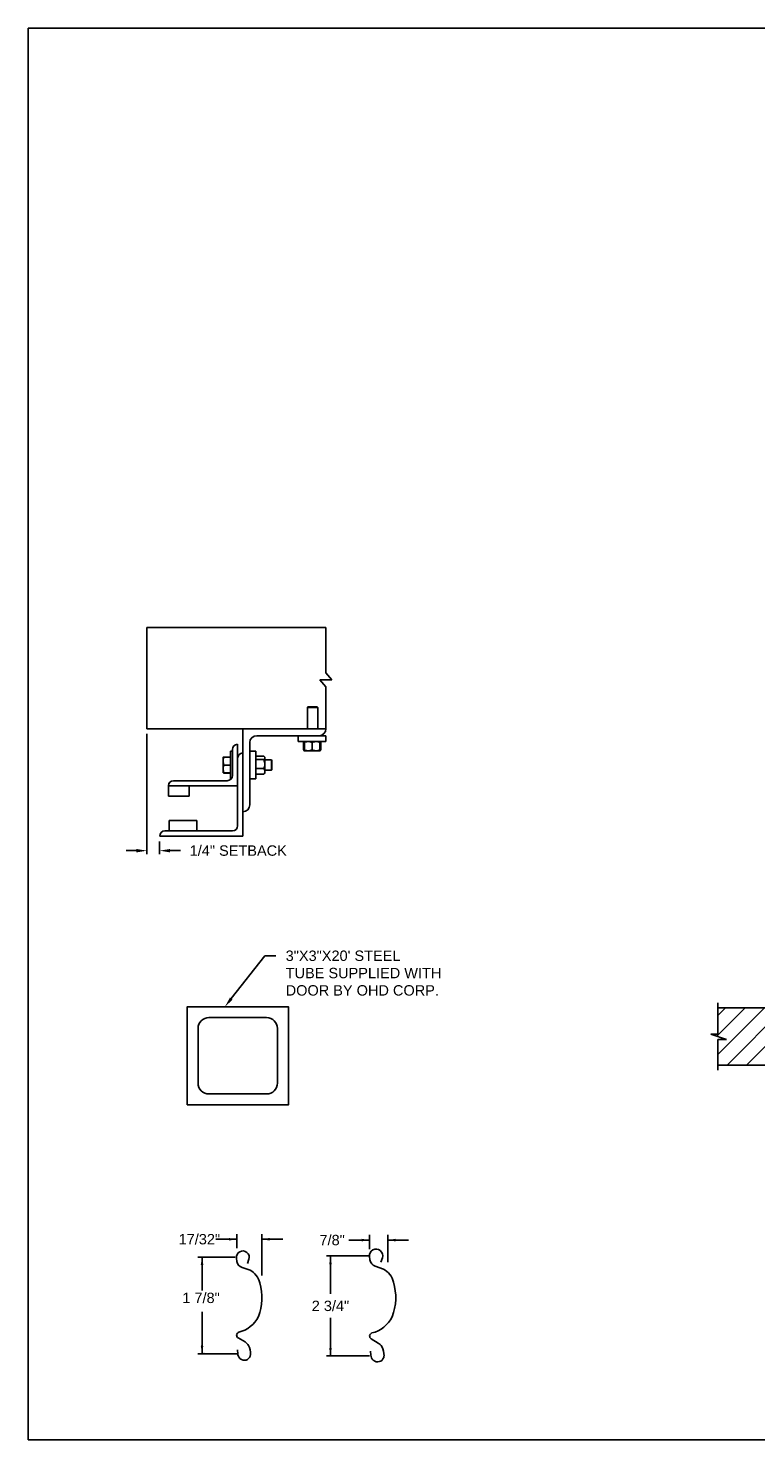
# Model space of a CAD drawing. Header units: inches. Extents: x 169.6 to 213.7, y 195.1 to 266.5.
# Tile 50 of 55: x 169.6 to 176.2, y 234.4 to 247.2. Entities that reach past the tile are written whole.
import ezdxf
from ezdxf import colors
from ezdxf.entities.mleader import LeaderData, LeaderLine
from ezdxf.enums import TextEntityAlignment as Align
from ezdxf.math import Vec2, Vec3

# ---------------------------------------------------------------- set-up
doc = ezdxf.new("R2010")
doc.units = ezdxf.units.IN
doc.header["$LTSCALE"] = 0.25
doc.header["$MEASUREMENT"] = 0
for name, color, linetype in [('ANNOTATIONS', 1, 'Continuous'), ('CRANK LH', 7, 'Continuous'), ('DETAILS', 4, 'Continuous')]:
    doc.layers.add(name, color=color, linetype=linetype)
doc.styles.add('ARIAL', font='arial.ttf', dxfattribs={"height": 0.09375})
doc.dimstyles.new('STANDARD$0', dxfattribs={"dimtxt": 0.09375, "dimasz": 0.09375, "dimexe": 0.03125, "dimexo": 0.046875, "dimgap": 0.09, "dimtad": 0, "dimtih": 1, "dimtoh": 1, "dimdec": 4, "dimzin": 0, "dimdsep": 46, "dimtxsty": 'ARIAL', "dimcen": 0.09, "dimadec": 0, "dimazin": 0, "dimtfac": 1, "dimtdec": 4, "dimtofl": 0, "dimtmove": 0, "dimatfit": 1, "dimfxl": 1, "dimtolj": 1, "dimtzin": 0, "dimarcsym": 0})

# ---------------------------------------------------------------- blocks, each defined once
blk = doc.blocks.new('*D14')
at = {"layer": 'ANNOTATIONS', "color": 0, "lineweight": -2, "transparency": 16777216}
for p, q in [((170.659, 240.815), (170.659, 239.73)), ((170.774, 239.846), (170.774, 239.73)), ((170.565, 239.762), (170.472, 239.762)), ((170.868, 239.762), (170.962, 239.762))]:
    blk.add_line(p, q, dxfattribs=at)
at = {"layer": 'ANNOTATIONS', "color": 0, "transparency": 16777216}
for points in [[(170.565, 239.777), (170.565, 239.746), (170.659, 239.762)], [(170.868, 239.777), (170.868, 239.746), (170.774, 239.762)]]:
    blk.add_solid(points, dxfattribs=at)
at = {"layer": 'defpoints', "color": 0, "transparency": 16777216}
for p in [(170.659, 240.862), (170.774, 239.893), (170.774, 239.762)]:
    blk.add_point(p, dxfattribs=at)
at = {"layer": 'ANNOTATIONS', "color": 0, "transparency": 16777216, "insert": (171.483, 239.762), "char_height": 0.09375, "attachment_point": 5, "style": 'ARIAL'}
blk.add_mtext('\\A1;1/4" SETBACK', dxfattribs=at)

msp = doc.modelspace()

# ---------------------------------------------------------------- hatches: boundary and pattern name
at = {"layer": 'CRANK LH'}
h = msp.add_hatch(dxfattribs=at)
h.set_pattern_fill('ANSI31', color=256, style=0)
h.set_pattern_definition([(45, (-19.06376, -18.99941), (-0.08838835, 0.08838835), [])])
h.paths.add_polyline_path([(176.49639, 238.34305), (175.80889, 238.34305), (175.80889, 238.10585), (175.74478, 238.10585), (175.88685, 238.05895), (175.80889, 238.05895), (175.80889, 237.82743), (176.49639, 237.82743), (176.49639, 237.98993)])

# ---------------------------------------------------------------- linework, layer by layer
at = {"layer": 'ANNOTATIONS'}
for p, q in [((171.46897, 236.25588), (171.28147, 236.25588)), ((171.46897, 236.17413), (171.46897, 236.30276)), ((171.69634, 235.92859), (171.69634, 236.30276)), ((171.69634, 236.25588), (171.88384, 236.25588)), ((171.45543, 236.09482), (171.11793, 236.09482)), ((171.15641, 236.09482), (171.15641, 235.79325)), ((171.15641, 235.22294), (171.15641, 235.60013)), ((171.48356, 235.22294), (171.11793, 235.22294))]:
    msp.add_line(p, q, dxfattribs=at)
at = {"layer": 'ANNOTATIONS', "linetype": 'ByBlock'}
for p, q in [((172.66672, 236.24821), (172.47922, 236.24821)), ((172.66672, 236.16646), (172.66672, 236.29509)), ((172.83124, 236.0481), (172.83124, 236.29509)), ((172.83124, 236.24821), (173.01874, 236.24821)), ((172.66589, 236.10508), (172.27796, 236.10508)), ((172.3146, 236.10508), (172.3146, 235.76206)), ((172.3146, 235.20505), (172.3146, 235.54807)), ((172.66589, 235.20505), (172.27796, 235.20505))]:
    msp.add_line(p, q, dxfattribs=at)
at = {"layer": 'ANNOTATIONS'}
for p in [(171.15641, 235.29744), (171.17418, 235.22294)]:
    msp.add_point(p, dxfattribs=at)
at = {"layer": 'ANNOTATIONS', "linetype": 'ByBlock'}
msp.add_point((172.3146, 235.20505), dxfattribs=at)
at = {"layer": 'ANNOTATIONS'}
for points in [[(171.39865, 236.24416), (171.39865, 236.2676), (171.46897, 236.25588)], [(171.76666, 236.2676), (171.76666, 236.24416), (171.69634, 236.25588)], [(171.16813, 236.02449), (171.14469, 236.02449), (171.15641, 236.09482)], [(171.16813, 235.29326), (171.14469, 235.29326), (171.15641, 235.22294)]]:
    msp.add_solid(points, dxfattribs=at)
at = {"layer": 'ANNOTATIONS', "linetype": 'ByBlock'}
for points in [[(172.5964, 236.23649), (172.5964, 236.25993), (172.66672, 236.24821)], [(172.90156, 236.25993), (172.90156, 236.23649), (172.83124, 236.24821)], [(172.32632, 236.02898), (172.30288, 236.02898), (172.3146, 236.0993)], [(172.32632, 235.27537), (172.30288, 235.27537), (172.3146, 235.20505)]]:
    msp.add_solid(points, dxfattribs=at)
at = {"layer": 'CRANK LH', "linetype": 'Continuous'}
for p, q in [((175.80889, 238.10585), (175.80889, 238.38993)), ((175.88685, 238.05895), (175.74478, 238.10585)), ((175.74478, 238.10585), (175.80889, 238.10585)), ((175.80889, 237.78055), (175.80889, 238.05895)), ((175.80889, 238.05895), (175.88685, 238.05895))]:
    msp.add_line(p, q, dxfattribs=at)
at = {"layer": 'CRANK LH'}
for p, q in [((175.80889, 238.34305), (176.49639, 238.34305)), ((175.80889, 237.82743), (176.49639, 237.82743))]:
    msp.add_line(p, q, dxfattribs=at)
at = {"layer": 'defpoints'}
msp.add_lwpolyline([(189.05875, 234.44685), (169.58887, 234.44685), (169.58887, 247.18196), (189.05875, 247.18196)], close=True, dxfattribs=at)
at = {"layer": 'DETAILS'}
for p, q in [((172.32668, 241.30234), (172.27235, 241.36559)), ((172.21802, 241.30234), (172.32668, 241.30234)), ((172.27235, 241.23909), (172.21802, 241.30234)), ((172.11086, 241.05859), (172.10625, 241.05398)), ((172.10625, 240.86184), (172.10625, 241.05398)), ((172.10625, 241.05398), (172.2, 241.05398)), ((172.11086, 241.05859), (172.1954, 241.05859)), ((172.1954, 241.05859), (172.2, 241.05398)), ((172.2, 241.05398), (172.2, 240.86184)), ((171.52434, 239.89309), (171.52434, 240.86184)), ((171.47746, 240.72121), (171.47746, 239.98684)), ((171.58684, 240.17434), (171.58684, 240.73684)), ((171.64934, 240.79934), (172.27434, 240.79934)), ((172.02434, 240.74609), (172.02434, 240.79934)), ((172.27434, 240.74609), (172.02434, 240.74609)), ((172.07335, 240.73851), (172.07028, 240.73671)), ((172.07028, 240.73671), (172.07028, 240.67234)), ((172.07244, 240.73671), (172.07244, 240.67234)), ((172.07587, 240.74337), (172.07886, 240.74594)), ((172.07903, 240.73799), (172.07639, 240.73671)), ((172.07639, 240.73671), (172.07639, 240.67234)), ((172.07903, 240.73671), (172.07903, 240.67234)), ((172.14934, 240.73671), (172.14934, 240.67234)), ((172.21965, 240.73671), (172.21965, 240.67234)), ((172.22228, 240.73671), (172.22228, 240.67234)), ((172.22624, 240.73671), (172.22624, 240.67234)), ((172.2284, 240.73671), (172.2284, 240.67234)), ((172.27434, 240.79934), (172.27434, 240.74609)), ((171.34659, 240.60403), (171.3466, 240.60404)), ((171.34659, 240.60403), (171.34659, 240.60403)), ((171.34659, 240.4634), (171.34659, 240.60403)), ((171.41209, 240.60592), (171.35287, 240.60592)), ((171.41209, 240.60519), (171.35287, 240.60519)), ((171.41209, 240.60515), (171.35287, 240.60515)), ((171.41209, 240.60493), (171.35287, 240.60493)), ((171.41209, 240.60409), (171.35287, 240.60409)), ((171.41209, 240.65871), (171.43059, 240.65871)), ((171.41209, 240.65871), (171.41209, 240.40871)), ((171.43059, 240.67434), (171.43059, 240.43996)), ((171.58684, 240.65871), (171.64009, 240.65871)), ((171.64009, 240.65871), (171.64009, 240.40871)), ((171.64009, 240.60403), (171.64209, 240.60403)), ((171.64209, 240.45321), (171.64209, 240.61421)), ((171.64209, 240.61421), (171.71384, 240.61421)), ((171.64209, 240.58311), (171.71384, 240.58311)), ((171.71821, 240.60983), (171.72321, 240.60403)), ((171.72321, 240.4634), (171.72321, 240.60403)), ((171.72321, 240.58059), (171.78248, 240.58059)), ((171.78248, 240.58059), (171.78709, 240.57598)), ((171.78248, 240.58059), (171.78248, 240.48684)), ((171.78709, 240.57598), (171.78709, 240.49144)), ((172.07335, 240.67054), (172.07028, 240.67234)), ((172.07681, 240.66999), (172.07244, 240.67234)), ((172.07903, 240.66296), (172.07587, 240.66569)), ((172.07903, 240.67106), (172.07639, 240.67234)), ((172.07903, 240.66296), (172.21965, 240.66296)), ((171.34659, 240.4634), (171.34659, 240.4634)), ((171.3466, 240.46337), (171.3466, 240.46338)), ((171.34661, 240.46337), (171.3466, 240.46337)), ((171.34664, 240.46332), (171.34661, 240.46337)), ((171.35264, 240.46334), (171.35287, 240.46249)), ((171.35264, 240.46233), (171.35287, 240.4615)), ((171.41209, 240.53385), (171.35287, 240.53385)), ((171.41209, 240.46347), (171.35287, 240.46347)), ((171.41209, 240.46333), (171.35287, 240.46333)), ((171.41209, 240.46249), (171.35287, 240.46249)), ((171.41209, 240.46228), (171.35287, 240.46228)), ((171.41209, 240.46224), (171.35287, 240.46224)), ((171.41209, 240.4615), (171.35287, 240.4615)), ((171.64209, 240.4634), (171.64009, 240.4634)), ((171.64209, 240.50261), (171.71384, 240.50261)), ((171.64209, 240.45321), (171.71384, 240.45321)), ((171.72321, 240.4634), (171.71821, 240.4576)), ((171.78248, 240.48684), (171.72321, 240.48684)), ((171.78709, 240.49144), (171.78248, 240.48684)), ((170.85246, 240.34963), (170.85246, 240.25246)), ((170.85246, 240.34621), (171.47746, 240.34621)), ((171.38371, 240.39309), (170.89934, 240.39309)), ((171.03996, 240.25246), (171.03996, 240.34621)), ((171.41865, 240.40871), (171.41209, 240.40871)), ((171.64009, 240.40871), (171.58684, 240.40871)), ((170.85246, 240.25246), (171.03996, 240.25246)), ((171.43059, 239.93996), (170.82121, 239.93996)), ((171.11028, 240.03371), (170.86028, 240.03371)), ((170.86028, 240.03371), (170.86028, 239.93996)), ((171.11028, 239.93996), (171.11028, 240.03371)), ((170.77434, 239.89309), (171.52434, 239.89309))]:
    msp.add_line(p, q, dxfattribs=at)
for points in [[(172.27235, 241.36559), (172.27235, 241.77384), (170.65901, 241.77384), (170.65901, 240.86184), (172.27434, 240.86184)], [(172.27235, 240.86184), (172.27235, 241.23909)]]:
    msp.add_lwpolyline(points, dxfattribs=at)
at = {"layer": 'DETAILS', "linetype": 'Continuous'}
msp.add_lwpolyline([(171.02267, 237.46864), (171.93492, 237.46864), (171.93492, 238.3534), (171.02267, 238.3534)], close=True, dxfattribs=at)
msp.add_lwpolyline([(171.73889, 237.56666, 0.41421356), (171.8369, 237.66468), (171.8369, 238.15737, 0.41421356), (171.73889, 238.25538), (171.2187, 238.25538, 0.41421356), (171.12068, 238.15737), (171.12068, 237.66468, 0.41421356), (171.2187, 237.56666)], format="xyb", close=True, dxfattribs=at)
at = {"layer": 'DETAILS'}
msp.add_lwpolyline([(171.56703, 236.0367), (171.57958, 236.07502, 1.25136537), (171.46771, 236.08558), (171.47151, 236.05613, 0.28712033), (171.51726, 236.00041), (171.58897, 235.97632, -0.22337537), (171.67661, 235.86158, -0.17060067), (171.6643, 235.55806, -0.22026111), (171.48818, 235.41685, 0.64862145), (171.48229, 235.36542), (171.5439, 235.32899, -0.11918191), (171.57514, 235.29862, -0.14967798), (171.59419, 235.21687), (171.59404, 235.21515, -0.533076), (171.51356, 235.17077, -0.02656611), (171.49825, 235.18026, -0.19330383), (171.47874, 235.22288), (171.47526, 235.25794)], format="xyb", dxfattribs=at)
at = {"layer": 'DETAILS', "linetype": 'Continuous'}
msp.add_lwpolyline([(172.76953, 236.04984), (172.78248, 236.08938, 1.25136537), (172.66705, 236.10028), (172.67097, 236.06989, 0.28712033), (172.71818, 236.0124), (172.79217, 235.98754, -0.22337537), (172.8826, 235.86914, -0.17060067), (172.8699, 235.55596, -0.22026111), (172.68817, 235.41026, 0.64862142), (172.68209, 235.35718), (172.74566, 235.3196, -0.11918191), (172.7779, 235.28826, -0.14967798), (172.79756, 235.20391), (172.7974, 235.20213, -0.533076), (172.71436, 235.15633, -0.02656611), (172.69856, 235.16613, -0.19330383), (172.67843, 235.21011), (172.67484, 235.24629)], format="xyb", dxfattribs=at)
at = {"layer": 'DETAILS'}
for centre, radius, start, end in [((172.21184, 240.86184), 0.0625, 270, 0), ((171.47746, 240.67434), 0.04688, 90, 180), ((171.64934, 240.73684), 0.0625, 90, 180), ((171.52434, 240.59621), 0.04688, 90, 180), ((171.38371, 240.43996), 0.04688, 270, 0), ((170.89769, 240.34785), 0.04527, 87.917978, 177.754387), ((170.89934, 240.34621), 0.04688, 90, 180), ((171.52434, 240.17434), 0.0625, 270, 0), ((170.82121, 239.89309), 0.04688, 90, 180), ((171.43059, 239.98684), 0.04688, 270, 0)]:
    msp.add_arc(centre, radius, start, end, dxfattribs=at)
for points, knots in [([(172.07028, 240.73671), (172.07209, 240.73958), (172.07391, 240.74247), (172.07586, 240.74335), (172.07587, 240.74336)], [0, 0, 0, 0, 0.99332562, 1, 1, 1, 1]), ([(172.07244, 240.73671), (172.07311, 240.73808), (172.07471, 240.74131), (172.07646, 240.74425), (172.07755, 240.74473), (172.07766, 240.74478)], [0, 0, 0, 0, 0.39860917, 0.94310679, 1, 1, 1, 1]), ([(172.07903, 240.74002), (172.07851, 240.73983), (172.07625, 240.73899), (172.0741, 240.7377), (172.07244, 240.73671)], [0, 0, 0, 0, 0.22784114, 1, 1, 1, 1]), ([(172.11418, 240.74609), (172.10926, 240.74573), (172.09924, 240.74501), (172.08759, 240.7408), (172.08096, 240.73763), (172.07903, 240.73671)], [0, 0, 0, 0, 0.40629057, 0.82726642, 1, 1, 1, 1]), ([(172.07903, 240.73671), (172.07903, 240.73811), (172.07903, 240.7414), (172.07903, 240.7452), (172.07903, 240.74579), (172.07903, 240.74609)], [0, 0, 0, 0, 0.26545991, 0.62807649, 1, 1, 1, 1]), ([(172.14934, 240.73671), (172.14387, 240.73918), (172.13274, 240.74419), (172.12058, 240.74607), (172.11435, 240.74609), (172.11418, 240.74609)], [0, 0, 0, 0, 0.48434141, 0.98632773, 1, 1, 1, 1]), ([(172.18449, 240.74609), (172.17957, 240.74573), (172.16955, 240.74501), (172.1579, 240.7408), (172.15127, 240.73763), (172.14934, 240.73671)], [0, 0, 0, 0, 0.40629057, 0.82726642, 1, 1, 1, 1]), ([(172.21965, 240.73671), (172.21418, 240.73918), (172.20305, 240.74419), (172.19089, 240.74607), (172.18466, 240.74609), (172.18449, 240.74609)], [0, 0, 0, 0, 0.48434141, 0.98632773, 1, 1, 1, 1]), ([(172.21965, 240.73671), (172.21965, 240.73811), (172.21965, 240.7414), (172.21965, 240.7452), (172.21965, 240.74579), (172.21965, 240.74609)], [0, 0, 0, 0, 0.26545991, 0.62807649, 1, 1, 1, 1]), ([(172.21982, 240.74579), (172.22012, 240.74537), (172.2208, 240.74446), (172.22162, 240.7407), (172.22212, 240.7377), (172.22228, 240.73671)], [0, 0, 0, 0, 0.36178326, 0.79041419, 1, 1, 1, 1]), ([(172.22102, 240.74464), (172.22129, 240.74448), (172.2226, 240.74375), (172.22434, 240.74067), (172.22577, 240.73769), (172.22624, 240.73671)], [0, 0, 0, 0, 0.15175447, 0.72144224, 1, 1, 1, 1]), ([(172.2284, 240.73671), (172.22659, 240.73958), (172.22477, 240.74247), (172.22281, 240.74335), (172.2228, 240.74336)], [0, 0, 0, 0, 0.99332562, 1, 1, 1, 1]), ([(171.35287, 240.60409), (171.35111, 240.59839), (171.34757, 240.58688), (171.34692, 240.57497), (171.34659, 240.56897)], [0, 0, 0, 0, 0.49545796, 1, 1, 1, 1]), ([(171.34659, 240.60403), (171.3468, 240.60403), (171.34723, 240.60405), (171.34991, 240.60407), (171.35211, 240.60409), (171.35287, 240.60409)], [0, 0, 0, 0, 0.3928666, 0.79169603, 1, 1, 1, 1]), ([(171.34659, 240.56897), (171.3466, 240.56814), (171.34665, 240.56183), (171.34802, 240.54994), (171.35124, 240.53925), (171.35287, 240.53385)], [0, 0, 0, 0, 0.07010266, 0.53079095, 1, 1, 1, 1]), ([(171.35287, 240.60493), (171.35152, 240.60482), (171.34882, 240.60458), (171.34692, 240.60429), (171.34672, 240.6041), (171.34665, 240.60404)], [0, 0, 0, 0, 0.39883061, 0.80149747, 1, 1, 1, 1]), ([(171.35287, 240.60515), (171.35152, 240.605), (171.34882, 240.60471), (171.34693, 240.60435), (171.34673, 240.60412), (171.34667, 240.60405)], [0, 0, 0, 0, 0.40277376, 0.80942169, 1, 1, 1, 1]), ([(171.35287, 240.60592), (171.35153, 240.60568), (171.34883, 240.60518), (171.34698, 240.60457), (171.34678, 240.60421), (171.34672, 240.60411)], [0, 0, 0, 0, 0.41812145, 0.84026469, 1, 1, 1, 1]), ([(171.71384, 240.61421), (171.71523, 240.6129), (171.71853, 240.60978), (171.72233, 240.60459), (171.72292, 240.60066), (171.72321, 240.59866)], [0, 0, 0, 0, 0.26545991, 0.62807649, 1, 1, 1, 1]), ([(171.72321, 240.59866), (171.7232, 240.59831), (171.72314, 240.59598), (171.7216, 240.59163), (171.71785, 240.58682), (171.71483, 240.58403), (171.71384, 240.58311)], [0, 0, 0, 0, 0.06653229, 0.43528257, 0.81455084, 1, 1, 1, 1]), ([(171.71384, 240.58311), (171.7163, 240.57685), (171.72132, 240.56411), (171.7232, 240.55019), (171.72321, 240.54305), (171.72321, 240.54286)], [0, 0, 0, 0, 0.48434141, 0.98632773, 1, 1, 1, 1]), ([(172.07028, 240.67234), (172.07209, 240.66947), (172.07391, 240.66659), (172.07586, 240.6657), (172.07587, 240.66569)], [0, 0, 0, 0, 0.99332562, 1, 1, 1, 1]), ([(172.07244, 240.67234), (172.07311, 240.67097), (172.07471, 240.66774), (172.07646, 240.6648), (172.07755, 240.66432), (172.07766, 240.66427)], [0, 0, 0, 0, 0.39860917, 0.94310679, 1, 1, 1, 1]), ([(172.07639, 240.67234), (172.07663, 240.67095), (172.07719, 240.66767), (172.07802, 240.66419), (172.07861, 240.66364), (172.07886, 240.66342)], [0, 0, 0, 0, 0.30001685, 0.70983799, 1, 1, 1, 1]), ([(172.11418, 240.66296), (172.10926, 240.66332), (172.09924, 240.66405), (172.08759, 240.66825), (172.08096, 240.67142), (172.07903, 240.67234)], [0, 0, 0, 0, 0.40629057, 0.82726642, 1, 1, 1, 1]), ([(172.07903, 240.67234), (172.07903, 240.67095), (172.07903, 240.66765), (172.07903, 240.66385), (172.07903, 240.66326), (172.07903, 240.66296)], [0, 0, 0, 0, 0.26545991, 0.62807649, 1, 1, 1, 1]), ([(172.14934, 240.67234), (172.14387, 240.66988), (172.13274, 240.66486), (172.12058, 240.66298), (172.11435, 240.66296), (172.11418, 240.66296)], [0, 0, 0, 0, 0.48434141, 0.98632773, 1, 1, 1, 1]), ([(172.18449, 240.66296), (172.17957, 240.66332), (172.16955, 240.66405), (172.1579, 240.66825), (172.15127, 240.67142), (172.14934, 240.67234)], [0, 0, 0, 0, 0.40629057, 0.82726642, 1, 1, 1, 1]), ([(172.21965, 240.67234), (172.21418, 240.66988), (172.20305, 240.66486), (172.19089, 240.66298), (172.18466, 240.66296), (172.18449, 240.66296)], [0, 0, 0, 0, 0.48434141, 0.98632773, 1, 1, 1, 1]), ([(172.21965, 240.67234), (172.21965, 240.67095), (172.21965, 240.66765), (172.21965, 240.66385), (172.21965, 240.66326), (172.21965, 240.66296)], [0, 0, 0, 0, 0.26545991, 0.62807649, 1, 1, 1, 1]), ([(172.21982, 240.66327), (172.22012, 240.66368), (172.2208, 240.66459), (172.22162, 240.66835), (172.22212, 240.67135), (172.22228, 240.67234)], [0, 0, 0, 0, 0.36127383, 0.7902469, 1, 1, 1, 1]), ([(172.22102, 240.66442), (172.22129, 240.66457), (172.2226, 240.66531), (172.22434, 240.66838), (172.22577, 240.67136), (172.22624, 240.67234)], [0, 0, 0, 0, 0.15175447, 0.72144224, 1, 1, 1, 1]), ([(172.2284, 240.67234), (172.22659, 240.66947), (172.22477, 240.66659), (172.22281, 240.6657), (172.2228, 240.66569)], [0, 0, 0, 0, 0.993325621, 1, 1, 1, 1]), ([(171.35287, 240.53385), (171.35111, 240.52813), (171.34757, 240.5166), (171.34692, 240.50467), (171.34659, 240.49866)], [0, 0, 0, 0, 0.49545796, 1, 1, 1, 1]), ([(171.34659, 240.49866), (171.3466, 240.49782), (171.34665, 240.49151), (171.34802, 240.4796), (171.35124, 240.46888), (171.35287, 240.46347)], [0, 0, 0, 0, 0.070102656, 0.530790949, 1, 1, 1, 1]), ([(171.35287, 240.46347), (171.35211, 240.46346), (171.34993, 240.46345), (171.34725, 240.46343), (171.34681, 240.46341), (171.34659, 240.4634)], [0, 0, 0, 0, 0.2083045, 0.6015254, 1, 1, 1, 1]), ([(171.34659, 240.4634), (171.34666, 240.4634), (171.34687, 240.46338), (171.3488, 240.46336), (171.35151, 240.46334), (171.35287, 240.46333)], [0, 0, 0, 0, 0.22973043, 0.61267004, 1, 1, 1, 1]), ([(171.72321, 240.54286), (171.72286, 240.53723), (171.72213, 240.52576), (171.71793, 240.51242), (171.71476, 240.50482), (171.71384, 240.50261)], [0, 0, 0, 0, 0.40629057, 0.82726642, 1, 1, 1, 1]), ([(171.71384, 240.50261), (171.7163, 240.49877), (171.72132, 240.49095), (171.7232, 240.48241), (171.72321, 240.47803), (171.72321, 240.47791)], [0, 0, 0, 0, 0.484341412, 0.986327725, 1, 1, 1, 1]), ([(171.72321, 240.47791), (171.72286, 240.47446), (171.72213, 240.46742), (171.71793, 240.45923), (171.71476, 240.45457), (171.71384, 240.45321)], [0, 0, 0, 0, 0.40629057, 0.82726642, 1, 1, 1, 1]), ([(171.71805, 240.45769), (171.71764, 240.45711), (171.71653, 240.45558), (171.71488, 240.45413), (171.71384, 240.45321)], [0, 0, 0, 0, 0.37432244, 1, 1, 1, 1])]:
    msp.add_open_spline(points, degree=3, knots=knots, dxfattribs=at)

# ---------------------------------------------------------------- texts
at = {"layer": 'ANNOTATIONS', "style": 'ARIAL'}
msp.add_text('1 7/8"', height=0.09375, dxfattribs=at).set_placement((170.97856, 235.68036))
at = {"layer": 'ANNOTATIONS', "linetype": 'Continuous', "style": 'ARIAL'}
msp.add_text('2 3/4"', height=0.09375, dxfattribs=at).set_placement((172.3146, 235.65506), align=Align.MIDDLE_CENTER)
at = {"layer": 'ANNOTATIONS', "insert": (171.13211, 236.25588), "char_height": 0.09375, "attachment_point": 5, "style": 'ARIAL'}
msp.add_mtext('17/32"', dxfattribs=at)
at = {"layer": 'ANNOTATIONS', "linetype": 'Continuous', "insert": (172.32987, 236.24821), "char_height": 0.09375, "attachment_point": 5, "style": 'ARIAL'}
msp.add_mtext('7/8"', dxfattribs=at)

# ---------------------------------------------------------------- dimensions: what is measured, and where the dimension line sits
at = {"layer": 'ANNOTATIONS'}
dim = msp.add_linear_dim(base=(170.77434, 239.76161), p1=(170.65901, 240.86184), p2=(170.77434, 239.89309), text='1/4" SETBACK', dimstyle='STANDARD$0', override={"dimarcsym": 1}, dxfattribs=at)
dim.commit()
dim.dimension.update_dxf_attribs({"geometry": '*D14', "text_midpoint": (171.48273, 239.76161), "dimtype": 160})

# ---------------------------------------------------------------- leaders
ml = msp.add_multileader_mtext('Standard', dxfattribs=at)
ml.set_content('3"X3"X20\' STEEL TUBE SUPPLIED WITH DOOR BY OHD CORP.', color=256, style='ARIAL')
ml.set_leader_properties()
ml.build(insert=Vec2(0, 0))
ml.multileader.update_dxf_attribs({"dogleg_length": 0.36, "arrow_head_size": 0.09375})
ctx = ml.context
ctx.base_point, ctx.char_height, ctx.arrow_head_size, ctx.landing_gap_size, ctx.plane_origin = Vec3(171.8206, 238.81312), 0.09375, 0.09375, 0.09, Vec3(171.03557, 238.37989)
notes = []
notes.append((ctx, [(0, (1, 1, 0), (171.72265, 238.81312), (1, 0), 0.09796, [(0, [(171.36258, 238.3534)], 0, [])])]))
ctx.mtext.insert, ctx.mtext.width, ctx.mtext.flow_direction = Vec3(171.9106, 238.8608), 1.4026992, 5
for ctx, leaders in notes:
    for number, flags, end, landing, length, lines in leaders:
        leader = LeaderData()
        leader.index, (leader.has_last_leader_line, leader.has_dogleg_vector, leader.attachment_direction) = number, flags
        leader.last_leader_point, leader.dogleg_vector, leader.dogleg_length = Vec3(end), Vec3(landing), length
        for number, points, colour, breaks in lines:
            line = LeaderLine()
            line.index, line.vertices, line.color, line.breaks = number, Vec3.list(points), colors.encode_raw_color(colour), breaks
            leader.lines.append(line)
        ctx.leaders.append(leader)

doc.saveas('drawing.dxf')
